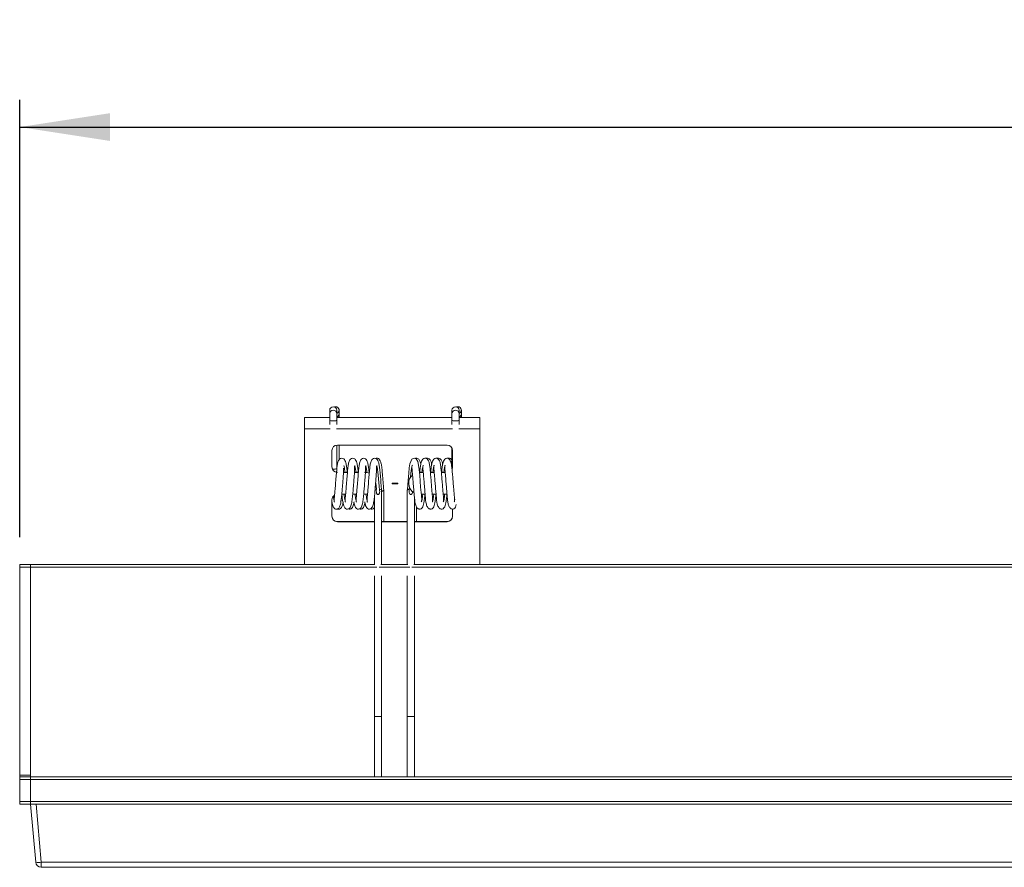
# Model space of a CAD drawing. Header units: millimetres. Extents: x 14 to 402, y 54 to 274.
# Tile 2 of 6: x 57 to 93, y 243 to 274. Entities that reach past the tile are written whole.
import ezdxf

# ---------------------------------------------------------------- set-up
doc = ezdxf.new("R2010")
doc.units = ezdxf.units.MM
doc.layers.add('SLD-0', color=179, linetype='Continuous')
doc.styles.add('SLDTEXTSTYLE0', font='TXT', dxfattribs={"width": 0.75})
doc.dimstyles.new('SLDDIMSTYLE1', dxfattribs={"dimtxt": 3, "dimasz": 3.302, "dimexe": 0, "dimexo": 0.0625, "dimgap": 0.75, "dimtad": 1, "dimdec": 1, "dimlfac": 5, "dimrnd": 1e-09, "dimzin": 12, "dimdsep": 46, "dimtxsty": 'SLDTEXTSTYLE0', "dimsah": 1, "dimcen": 0.09, "dimadec": 0, "dimazin": 3, "dimtfac": 1, "dimtdec": 1, "dimtofl": 0, "dimtmove": 0, "dimatfit": 3, "dimfxl": 0, "dimfrac": 2, "dimtolj": 1, "dimtzin": 12, "dimarcsym": 0})

# ---------------------------------------------------------------- blocks, each defined once
blk = doc.blocks.new('_D_3')
at = {"layer": 'SLD-0'}
for p, q in [((57.109, 255.002), (57.109, 270.971)), ((402.309, 255.002), (402.309, 270.971)), ((57.109, 269.971), (402.309, 269.971))]:
    blk.add_line(p, q, dxfattribs=at)
for points in [[(57.109, 269.971), (60.411, 269.463), (60.411, 270.479)], [(402.309, 269.971), (399.007, 270.479), (399.007, 269.463)]]:
    blk.add_solid(points, dxfattribs=at)
at = {"layer": 'SLD-0', "insert": (215.367, 273.838), "char_height": 3, "attachment_point": 1, "style": 'SLDTEXTSTYLE0'}
blk.add_mtext('1726', dxfattribs=at)

msp = doc.modelspace()

# ---------------------------------------------------------------- linework, layer by layer
at = {"color": 7, "linetype": 'Continuous', "lineweight": 15}
for p, q in [((68.426, 259.63), (68.426, 259.506)), ((68.639, 259.757), (68.597, 259.75)), ((68.686, 259.506), (68.686, 259.63)), ((68.769, 259.506), (68.769, 259.63)), ((72.89, 259.63), (72.89, 259.506)), ((73.103, 259.757), (73.061, 259.75)), ((73.15, 259.506), (73.15, 259.63)), ((73.233, 259.506), (73.233, 259.63)), ((67.509, 259.361), (67.509, 258.954)), ((67.509, 259.361), (68.426, 259.361)), ((68.426, 259.269), (68.426, 259.107)), ((68.686, 259.361), (72.89, 259.361)), ((68.686, 259.107), (68.686, 259.269)), ((72.89, 259.269), (72.89, 259.107)), ((73.15, 259.361), (73.909, 259.361)), ((73.15, 259.107), (73.15, 259.269)), ((73.909, 259.361), (73.909, 258.954)), ((67.509, 258.954), (67.509, 254.002)), ((73.909, 258.954), (73.909, 254.002)), ((68.509, 258.161), (68.509, 257.561)), ((68.686, 257.502), (68.686, 258.36)), ((72.709, 258.361), (68.709, 258.361)), ((68.769, 257.814), (68.769, 258.361)), ((72.89, 258.244), (72.89, 257.502)), ((72.909, 257.561), (72.909, 258.161)), ((68.931, 257.361), (69.074, 257.361)), ((69.01, 257.364), (69.074, 257.364)), ((69.331, 257.361), (69.474, 257.361)), ((69.41, 257.364), (69.474, 257.364)), ((71.705, 257.364), (71.705, 257.361)), ((71.705, 257.364), (71.767, 257.364)), ((71.705, 257.361), (71.843, 257.361)), ((72.102, 257.364), (72.167, 257.364)), ((72.103, 257.361), (72.243, 257.361)), ((72.502, 257.364), (72.567, 257.364)), ((72.503, 257.361), (72.643, 257.361)), ((70.109, 256.968), (70.109, 256.965)), ((70.109, 256.965), (70.109, 256.957)), ((70.319, 254.002), (70.319, 256.719)), ((70.4, 255.564), (70.4, 256.719)), ((70.909, 256.963), (70.709, 256.963)), ((70.709, 256.963), (70.709, 256.939)), ((70.709, 256.939), (70.909, 256.939)), ((70.909, 256.963), (70.909, 256.939)), ((71.259, 256.719), (71.259, 254.002)), ((71.309, 256.968), (71.309, 256.965)), ((71.309, 256.957), (71.309, 256.965)), ((71.333, 256.753), (71.332, 256.753)), ((68.509, 256.361), (68.509, 255.761)), ((69.007, 256.561), (68.867, 256.561)), ((69.407, 256.561), (69.267, 256.561)), ((69.713, 256.561), (69.667, 256.561)), ((70.059, 256.476), (70.059, 254.002)), ((71.519, 254.002), (71.519, 256.482)), ((71.91, 256.561), (71.77, 256.561)), ((72.31, 256.561), (72.17, 256.561)), ((72.709, 256.561), (72.57, 256.561)), ((72.983, 256.314), (73, 256.385)), ((71.6, 255.564), (71.6, 256.1)), ((72.909, 255.761), (72.909, 256.024)), ((68.709, 255.564), (68.709, 255.561)), ((68.709, 255.564), (70.059, 255.564)), ((68.709, 255.561), (70.059, 255.561)), ((70.319, 255.564), (71.259, 255.564)), ((70.319, 255.561), (71.259, 255.561)), ((71.519, 255.564), (72.709, 255.564)), ((71.519, 255.561), (72.709, 255.561)), ((72.709, 255.564), (72.709, 255.561)), ((57.109, 254.002), (57.509, 254.002)), ((57.109, 253.902), (57.109, 254.002)), ((57.509, 253.902), (57.109, 253.902)), ((57.109, 246.302), (57.109, 253.902)), ((57.509, 254.002), (57.509, 253.902)), ((57.509, 254.002), (70.079, 254.002)), ((57.509, 246.302), (57.509, 253.902)), ((70.298, 254.002), (71.279, 254.002)), ((71.498, 254.002), (388.059, 254.002)), ((70.059, 253.588), (70.059, 248.439)), ((70.319, 248.439), (70.319, 253.588)), ((71.259, 253.588), (71.259, 248.439)), ((71.519, 248.439), (71.519, 253.588)), ((70.059, 248.439), (70.059, 246.242)), ((70.319, 246.242), (70.319, 248.439)), ((71.259, 248.439), (71.259, 246.242)), ((71.519, 246.242), (71.519, 248.439)), ((57.109, 246.302), (57.509, 246.302)), ((57.109, 246.242), (57.109, 246.302)), ((57.109, 246.242), (57.509, 246.242)), ((57.109, 246.142), (57.109, 246.242)), ((57.509, 246.302), (57.509, 246.242)), ((57.509, 246.242), (57.509, 246.142)), ((57.509, 246.242), (401.909, 246.242)), ((57.509, 246.142), (57.109, 246.142)), ((57.109, 245.342), (57.109, 246.142)), ((57.509, 245.342), (57.509, 246.142)), ((401.909, 246.142), (57.509, 246.142)), ((57.109, 245.342), (57.509, 245.342)), ((57.109, 245.242), (57.109, 245.342)), ((57.509, 245.242), (57.109, 245.242)), ((57.509, 245.342), (57.509, 245.242)), ((57.509, 245.342), (401.909, 245.342)), ((57.694, 243.124), (57.509, 245.242)), ((57.708, 245.242), (57.509, 245.242)), ((57.708, 245.242), (57.893, 243.124)), ((114.709, 245.242), (57.708, 245.242)), ((57.893, 243.124), (114.524, 243.124)), ((57.893, 243.124), (57.893, 242.942)), ((114.524, 242.942), (57.893, 242.942))]:
    msp.add_line(p, q, dxfattribs=at)
at = {"color": 8, "linetype": 'Continuous', "lineweight": 15}
for p, q in [((67.509, 258.954), (68.44, 258.954)), ((68.672, 258.954), (72.904, 258.954)), ((73.136, 258.954), (73.909, 258.954)), ((69.713, 257.364), (69.713, 257.361)), ((57.509, 253.902), (70.148, 253.902)), ((70.229, 253.902), (71.349, 253.902)), ((71.428, 253.902), (388.065, 253.902))]:
    msp.add_line(p, q, dxfattribs=at)
at = {"color": 8, "linetype": 'Continuous', "lineweight": 15, "flags": 128}
for points in [[(68.426, 259.269), (68.426, 259.269), (68.436, 259.258), (68.464, 259.25), (68.507, 259.244), (68.556, 259.242)], [(68.556, 259.242), (68.606, 259.244), (68.648, 259.25), (68.677, 259.258), (68.686, 259.269), (68.686, 259.269)], [(72.89, 259.269), (72.89, 259.269), (72.9, 259.258), (72.928, 259.25), (72.971, 259.244), (73.02, 259.242)], [(73.02, 259.242), (73.07, 259.244), (73.112, 259.25), (73.141, 259.258), (73.15, 259.269), (73.15, 259.269)]]:
    msp.add_lwpolyline(points, dxfattribs=at)
at = {"color": 7, "linetype": 'Continuous', "lineweight": 15, "flags": 128}
for points in [[(71.767, 256.285), (71.779, 256.302), (71.784, 256.388), (71.778, 256.477), (71.772, 256.533), (71.747, 256.822), (71.73, 257.041), (71.712, 257.261), (71.693, 257.462), (71.673, 257.629), (71.643, 257.761), (71.579, 257.855), (71.505, 257.88), (71.426, 257.841), (71.355, 257.68), (71.33, 257.533), (71.309, 257.33), (71.287, 257.069), (71.274, 256.905), (71.261, 256.726), (71.261, 256.726)], [(70.244, 256.753), (70.287, 256.743), (70.313, 256.73), (70.319, 256.719)], [(70.33, 256.686), (70.363, 256.692), (70.391, 256.704), (70.401, 256.719), (70.395, 256.727)]]:
    msp.add_lwpolyline(points, dxfattribs=at)
at = {"color": 7, "linetype": 'Continuous', "lineweight": 15}
for centre, radius, start, end in [((68.555, 259.628), 0.129, 89.3765, 179.3688), ((68.558, 259.628), 0.129, 0.6312, 90.6183), ((68.641, 259.63), 0.127, 290.8883, 91.2027), ((73.019, 259.628), 0.129, 89.3817, 179.3688), ((73.022, 259.628), 0.129, 0.6312, 90.6183), ((73.105, 259.63), 0.127, 290.881, 91.21), ((68.709, 258.161), 0.2, 90, 180), ((72.709, 258.161), 0.2, 0, 90), ((68.709, 257.564), 0.2, 180, 270), ((68.709, 257.561), 0.2, 180, 270), ((72.709, 257.561), 0.2, 339.1036, 0), ((72.709, 257.564), 0.2, 342.2463, 0), ((69.713, 256.968), 0.396, 66.3569, 90), ((69.713, 256.965), 0.396, 66.1055, 90), ((71.705, 256.968), 0.396, 131.3045, 180), ((71.705, 256.965), 0.396, 131.2467, 180), ((71.326, 256.667), 0.0861, 85.6733, 136.6469), ((71.705, 256.957), 0.396, 180, 239.6589), ((68.709, 256.361), 0.2, 121.8625, 180), ((69.713, 256.957), 0.396, 270, 284.6747), ((68.709, 255.764), 0.2, 180, 270), ((68.709, 255.761), 0.2, 180, 270), ((72.709, 255.764), 0.2, 270, 0), ((72.709, 255.761), 0.2, 270, 0), ((57.793, 243.701), 0.585, 260.1965, 279.8035), ((57.893, 243.142), 0.2, 185, 270)]:
    msp.add_arc(centre, radius, start, end, dxfattribs=at)
at = {"color": 8, "linetype": 'Continuous', "lineweight": 15}
for centre, radius, start, end in [((68.554, 259.505), 0.128, 89.0832, 180.0526), ((68.558, 259.505), 0.128, 0.4041, 90.8239), ((73.019, 259.504), 0.129, 89.3485, 179.7873), ((73.022, 259.505), 0.128, 0.4041, 90.8239), ((68.641, 259.507), 0.128, 291.1516, 359.5474), ((73.105, 259.507), 0.128, 291.1516, 359.5474)]:
    msp.add_arc(centre, radius, start, end, dxfattribs=at)
at = {"color": 7, "linetype": 'Continuous', "lineweight": 15}
for points, knots in [([(68.426, 259.506), (68.426, 259.498), (68.426, 259.486), (68.426, 259.452), (68.426, 259.42), (68.426, 259.383), (68.426, 259.333), (68.426, 259.294), (68.426, 259.269)], [0, 0, 0, 0, 0.239458, 0.36836, 0.500002, 0.63164, 0.760542, 1, 1, 1, 1]), ([(68.686, 259.269), (68.686, 259.294), (68.686, 259.333), (68.686, 259.383), (68.686, 259.42), (68.686, 259.452), (68.686, 259.486), (68.686, 259.498), (68.686, 259.506)], [0, 0, 0, 0, 0.239458, 0.36836, 0.499998, 0.63164, 0.760542, 1, 1, 1, 1]), ([(68.769, 259.361), (68.769, 259.368), (68.769, 259.389), (68.769, 259.42), (68.769, 259.452), (68.769, 259.486), (68.769, 259.498), (68.769, 259.506)], [0, 0, 0, 0, 0.10183, 0.289013, 0.476205, 0.659498, 1, 1, 1, 1]), ([(72.89, 259.506), (72.89, 259.498), (72.89, 259.486), (72.89, 259.452), (72.89, 259.42), (72.89, 259.383), (72.89, 259.333), (72.89, 259.294), (72.89, 259.269)], [0, 0, 0, 0, 0.239458, 0.36836, 0.500002, 0.63164, 0.760542, 1, 1, 1, 1]), ([(73.15, 259.269), (73.15, 259.294), (73.15, 259.333), (73.15, 259.383), (73.15, 259.42), (73.15, 259.452), (73.15, 259.486), (73.15, 259.498), (73.15, 259.506)], [0, 0, 0, 0, 0.239458, 0.36836, 0.499998, 0.63164, 0.760542, 1, 1, 1, 1]), ([(73.233, 259.361), (73.233, 259.368), (73.233, 259.389), (73.233, 259.42), (73.233, 259.452), (73.233, 259.486), (73.233, 259.498), (73.233, 259.506)], [0, 0, 0, 0, 0.10183, 0.289013, 0.476205, 0.659498, 1, 1, 1, 1]), ([(69.065, 257.364), (69.065, 257.367), (69.058, 257.444), (69.044, 257.563), (69.019, 257.705), (68.987, 257.796), (68.936, 257.864), (68.859, 257.892), (68.777, 257.851), (68.716, 257.733), (68.696, 257.582), (68.675, 257.39), (68.654, 257.134), (68.633, 256.867), (68.615, 256.646), (68.601, 256.498), (68.591, 256.403), (68.587, 256.333), (68.59, 256.283), (68.6, 256.28), (68.603, 256.279)], [0, 0, 0, 0, 0.002407, 0.074305, 0.135779, 0.187208, 0.226761, 0.282774, 0.340417, 0.404156, 0.474492, 0.553577, 0.634785, 0.719546, 0.791353, 0.842492, 0.87074, 0.914916, 0.973933, 1, 1, 1, 1]), ([(69.465, 257.364), (69.465, 257.367), (69.458, 257.444), (69.444, 257.563), (69.419, 257.705), (69.387, 257.796), (69.336, 257.864), (69.259, 257.892), (69.177, 257.851), (69.116, 257.733), (69.097, 257.582), (69.075, 257.39), (69.054, 257.134), (69.033, 256.867), (69.015, 256.646), (69.001, 256.498), (68.991, 256.403), (68.987, 256.333), (68.99, 256.283), (69, 256.28), (69.003, 256.279)], [0, 0, 0, 0, 0.002408, 0.074306, 0.13578, 0.187209, 0.226762, 0.282773, 0.340417, 0.404155, 0.474492, 0.553576, 0.634784, 0.719546, 0.791353, 0.842492, 0.87074, 0.914916, 0.973933, 1, 1, 1, 1]), ([(69.87, 257.311), (69.868, 257.332), (69.86, 257.428), (69.844, 257.563), (69.819, 257.705), (69.787, 257.796), (69.736, 257.864), (69.659, 257.892), (69.577, 257.851), (69.516, 257.733), (69.497, 257.582), (69.475, 257.39), (69.454, 257.134), (69.433, 256.867), (69.415, 256.646), (69.401, 256.498), (69.391, 256.403), (69.387, 256.333), (69.39, 256.283), (69.4, 256.28), (69.403, 256.279)], [0, 0, 0, 0, 0.019204, 0.089891, 0.15033, 0.200893, 0.23978, 0.29485, 0.351522, 0.414188, 0.48334, 0.561093, 0.640934, 0.724268, 0.794866, 0.845144, 0.872917, 0.916349, 0.974372, 1, 1, 1, 1]), ([(70.316, 256.726), (70.314, 256.76), (70.306, 256.882), (70.287, 257.114), (70.266, 257.367), (70.244, 257.564), (70.219, 257.705), (70.187, 257.796), (70.136, 257.864), (70.059, 257.892), (69.977, 257.851), (69.916, 257.733), (69.896, 257.582), (69.875, 257.39), (69.854, 257.134), (69.833, 256.867), (69.815, 256.646), (69.801, 256.498), (69.791, 256.403), (69.787, 256.333), (69.79, 256.283), (69.8, 256.28), (69.803, 256.279)], [0, 0, 0, 0, 0.027333, 0.099916, 0.168628, 0.228547, 0.279778, 0.322638, 0.3556, 0.402279, 0.450318, 0.503436, 0.562053, 0.627961, 0.695637, 0.766276, 0.826118, 0.868736, 0.892278, 0.929093, 0.978276, 1, 1, 1, 1]), ([(70.398, 256.728), (70.395, 256.775), (70.385, 256.914), (70.365, 257.165), (70.343, 257.416), (70.321, 257.606), (70.292, 257.736), (70.258, 257.818), (70.197, 257.874), (70.145, 257.895), (70.114, 257.869), (70.107, 257.864)], [0, 0, 0, 0, 0.090097, 0.266473, 0.430049, 0.57037, 0.690027, 0.78721, 0.858534, 0.970414, 1, 1, 1, 1]), ([(71.751, 257.654), (71.75, 257.661), (71.742, 257.716), (71.717, 257.802), (71.639, 257.877), (71.585, 257.893), (71.557, 257.869), (71.551, 257.864)], [0, 0, 0, 0, 0.04945, 0.371829, 0.663881, 0.934611, 1, 1, 1, 1]), ([(72.167, 256.285), (72.171, 256.288), (72.182, 256.297), (72.186, 256.371), (72.18, 256.455), (72.166, 256.595), (72.15, 256.791), (72.13, 257.044), (72.112, 257.266), (72.093, 257.47), (72.075, 257.626), (72.052, 257.763), (71.982, 257.865), (71.906, 257.892), (71.8, 257.839), (71.757, 257.709), (71.73, 257.541), (71.718, 257.423), (71.712, 257.364)], [0, 0, 0, 0, 0.045232, 0.111631, 0.156445, 0.178511, 0.272408, 0.338567, 0.407249, 0.477074, 0.547587, 0.611685, 0.671731, 0.727337, 0.784012, 0.878059, 0.939935, 1, 1, 1, 1]), ([(72.151, 257.654), (72.15, 257.661), (72.142, 257.716), (72.117, 257.802), (72.039, 257.877), (71.985, 257.893), (71.957, 257.869), (71.951, 257.864)], [0, 0, 0, 0, 0.04945, 0.371829, 0.663881, 0.934604, 1, 1, 1, 1]), ([(72.567, 256.285), (72.571, 256.288), (72.582, 256.297), (72.586, 256.371), (72.58, 256.455), (72.566, 256.595), (72.55, 256.791), (72.53, 257.044), (72.512, 257.266), (72.493, 257.47), (72.475, 257.626), (72.452, 257.763), (72.382, 257.865), (72.306, 257.892), (72.2, 257.839), (72.157, 257.709), (72.13, 257.541), (72.118, 257.423), (72.112, 257.364)], [0, 0, 0, 0, 0.045232, 0.111632, 0.156446, 0.178511, 0.272408, 0.338567, 0.407249, 0.477074, 0.547587, 0.611685, 0.671732, 0.727336, 0.784013, 0.878059, 0.939935, 1, 1, 1, 1]), ([(72.551, 257.654), (72.55, 257.661), (72.542, 257.716), (72.517, 257.802), (72.439, 257.877), (72.385, 257.893), (72.357, 257.869), (72.351, 257.864)], [0, 0, 0, 0, 0.049449, 0.371827, 0.663884, 0.934604, 1, 1, 1, 1]), ([(72.967, 256.285), (72.971, 256.288), (72.982, 256.297), (72.986, 256.371), (72.98, 256.455), (72.966, 256.595), (72.95, 256.791), (72.93, 257.044), (72.912, 257.266), (72.893, 257.47), (72.875, 257.626), (72.852, 257.763), (72.782, 257.865), (72.706, 257.892), (72.6, 257.839), (72.557, 257.709), (72.53, 257.541), (72.518, 257.423), (72.512, 257.364)], [0, 0, 0, 0, 0.045231, 0.111631, 0.156445, 0.178511, 0.272407, 0.338567, 0.407249, 0.477074, 0.547587, 0.611685, 0.671731, 0.727337, 0.784012, 0.878059, 0.939935, 1, 1, 1, 1]), ([(72.89, 257.816), (72.873, 257.836), (72.834, 257.881), (72.785, 257.893), (72.757, 257.869), (72.751, 257.864)], [0, 0, 0, 0, 0.396629, 0.882607, 1, 1, 1, 1]), ([(68.509, 256.291), (68.516, 256.243), (68.533, 256.141), (68.576, 256.062), (68.624, 256.021), (68.718, 256.021), (68.766, 256.065), (68.812, 256.16), (68.844, 256.322), (68.864, 256.514), (68.881, 256.712), (68.896, 256.902), (68.91, 257.076), (68.923, 257.232), (68.932, 257.373), (68.937, 257.472), (68.936, 257.507), (68.935, 257.515)], [0, 0, 0, 0, 0.076996, 0.162702, 0.217935, 0.249916, 0.30692, 0.395157, 0.486061, 0.571985, 0.654741, 0.725893, 0.785599, 0.849774, 0.905939, 0.979316, 1, 1, 1, 1]), ([(68.871, 256.58), (68.876, 256.525), (68.891, 256.369), (68.92, 256.183), (68.97, 256.067), (69.024, 256.019), (69.131, 256.024), (69.178, 256.081), (69.225, 256.203), (69.253, 256.399), (69.273, 256.613), (69.29, 256.828), (69.305, 257.023), (69.319, 257.189), (69.33, 257.34), (69.338, 257.479), (69.337, 257.573), (69.334, 257.586), (69.334, 257.587)], [0, 0, 0, 0, 0.056988, 0.163112, 0.244578, 0.295912, 0.326249, 0.383995, 0.468547, 0.549854, 0.628037, 0.698555, 0.757138, 0.810195, 0.856326, 0.920158, 0.998187, 1, 1, 1, 1]), ([(68.983, 257.364), (68.978, 257.409), (68.965, 257.528), (68.951, 257.579), (68.942, 257.61)], [0, 0, 0, 0, 0.374717, 1, 1, 1, 1]), ([(69.312, 256.276), (69.317, 256.242), (69.332, 256.144), (69.37, 256.068), (69.424, 256.019), (69.531, 256.024), (69.578, 256.081), (69.625, 256.203), (69.653, 256.399), (69.673, 256.613), (69.69, 256.828), (69.705, 257.023), (69.719, 257.189), (69.73, 257.34), (69.738, 257.479), (69.737, 257.573), (69.734, 257.586), (69.734, 257.587)], [0, 0, 0, 0, 0.0480087, 0.1406786, 0.1990731, 0.2335829, 0.2992704, 0.395452, 0.4879417, 0.5768786, 0.6570954, 0.7237357, 0.7840901, 0.8365654, 0.909177, 0.9979372, 1, 1, 1, 1]), ([(69.383, 257.364), (69.378, 257.409), (69.365, 257.528), (69.351, 257.579), (69.342, 257.61)], [0, 0, 0, 0, 0.374714, 1, 1, 1, 1]), ([(69.712, 256.276), (69.717, 256.242), (69.732, 256.144), (69.77, 256.068), (69.824, 256.019), (69.931, 256.024), (69.978, 256.081), (70.025, 256.203), (70.053, 256.399), (70.073, 256.613), (70.09, 256.828), (70.105, 257.023), (70.119, 257.189), (70.13, 257.34), (70.138, 257.479), (70.137, 257.573), (70.134, 257.586), (70.134, 257.587)], [0, 0, 0, 0, 0.0480092, 0.1406791, 0.1990737, 0.2335836, 0.2992695, 0.395452, 0.4879418, 0.5768783, 0.6570952, 0.7237355, 0.78409, 0.8365655, 0.909177, 0.9979372, 1, 1, 1, 1]), ([(69.786, 257.345), (69.78, 257.397), (69.765, 257.524), (69.751, 257.578), (69.742, 257.61)], [0, 0, 0, 0, 0.409567, 1, 1, 1, 1]), ([(70.244, 256.753), (70.236, 256.844), (70.219, 257.025), (70.193, 257.291), (70.168, 257.508), (70.151, 257.576), (70.142, 257.61)], [0, 0, 0, 0, 0.2509096, 0.4999297, 0.7491922, 1, 1, 1, 1]), ([(71.433, 257.606), (71.425, 257.57), (71.409, 257.503), (71.389, 257.338), (71.378, 257.222), (71.373, 257.178)], [0, 0, 0, 0, 0.42693, 0.7854771, 1, 1, 1, 1]), ([(71.444, 257.62), (71.439, 257.617), (71.429, 257.611), (71.426, 257.541), (71.434, 257.453), (71.445, 257.34), (71.457, 257.192), (71.475, 256.981), (71.493, 256.748), (71.52, 256.454), (71.532, 256.245), (71.592, 256.085), (71.656, 256.034), (71.708, 256.016), (71.771, 256.03), (71.843, 256.122), (71.871, 256.274), (71.893, 256.44), (71.902, 256.535), (71.904, 256.561)], [0, 0, 0, 0, 0.042846, 0.107348, 0.152713, 0.178967, 0.233273, 0.299264, 0.369949, 0.440846, 0.578243, 0.642352, 0.672483, 0.699939, 0.749809, 0.809906, 0.909579, 0.975335, 1, 1, 1, 1]), ([(71.833, 257.606), (71.825, 257.572), (71.811, 257.519), (71.798, 257.405), (71.793, 257.364)], [0, 0, 0, 0, 0.643712, 1, 1, 1, 1]), ([(71.844, 257.62), (71.839, 257.617), (71.829, 257.611), (71.826, 257.541), (71.834, 257.453), (71.845, 257.34), (71.857, 257.192), (71.875, 256.981), (71.893, 256.748), (71.92, 256.454), (71.932, 256.245), (71.992, 256.085), (72.056, 256.034), (72.108, 256.016), (72.171, 256.03), (72.243, 256.122), (72.271, 256.274), (72.293, 256.44), (72.302, 256.535), (72.304, 256.561)], [0, 0, 0, 0, 0.042846, 0.107348, 0.152713, 0.178967, 0.233272, 0.299264, 0.369949, 0.440845, 0.578242, 0.642351, 0.672483, 0.69994, 0.749808, 0.809907, 0.909579, 0.975334, 1, 1, 1, 1]), ([(72.233, 257.606), (72.225, 257.572), (72.211, 257.519), (72.198, 257.405), (72.193, 257.364)], [0, 0, 0, 0, 0.643715, 1, 1, 1, 1]), ([(72.244, 257.62), (72.239, 257.617), (72.229, 257.611), (72.226, 257.541), (72.234, 257.453), (72.245, 257.34), (72.257, 257.192), (72.275, 256.981), (72.293, 256.748), (72.32, 256.454), (72.332, 256.245), (72.392, 256.085), (72.456, 256.034), (72.508, 256.016), (72.571, 256.03), (72.643, 256.122), (72.671, 256.274), (72.693, 256.44), (72.702, 256.534), (72.704, 256.559)], [0, 0, 0, 0, 0.042869, 0.107405, 0.152794, 0.179062, 0.233396, 0.299423, 0.370145, 0.441079, 0.578549, 0.642693, 0.67284, 0.70031, 0.750207, 0.810336, 0.910062, 0.975852, 1, 1, 1, 1]), ([(72.633, 257.606), (72.625, 257.572), (72.611, 257.519), (72.598, 257.405), (72.593, 257.364)], [0, 0, 0, 0, 0.643712, 1, 1, 1, 1]), ([(72.643, 257.621), (72.64, 257.619), (72.63, 257.614), (72.626, 257.554), (72.632, 257.473), (72.642, 257.373), (72.653, 257.242), (72.668, 257.06), (72.685, 256.85), (72.702, 256.639), (72.72, 256.447), (72.736, 256.299), (72.756, 256.166), (72.815, 256.054), (72.9, 256.013), (72.965, 256.03), (73.022, 256.086), (73.037, 256.153), (73.044, 256.185)], [0, 0, 0, 0, 0.04248, 0.114271, 0.168027, 0.200439, 0.256379, 0.32347, 0.39943, 0.475074, 0.551565, 0.626584, 0.697941, 0.76619, 0.82688, 0.880517, 0.942733, 1, 1, 1, 1]), ([(70.111, 256.978), (70.116, 256.925), (70.123, 256.848), (70.131, 256.775), (70.133, 256.753)], [0, 0, 0, 0, 0.695783, 1, 1, 1, 1]), ([(70.244, 256.753), (70.249, 256.722), (70.256, 256.669), (70.245, 256.612), (70.23, 256.58), (70.218, 256.564), (70.205, 256.556), (70.193, 256.552), (70.182, 256.553), (70.17, 256.557), (70.157, 256.567), (70.139, 256.592), (70.124, 256.647), (70.123, 256.706), (70.131, 256.746), (70.133, 256.753)], [0, 0, 0, 0, 0.198403, 0.335645, 0.388777, 0.442262, 0.467118, 0.492234, 0.514566, 0.534116, 0.566282, 0.623428, 0.742812, 0.957365, 1, 1, 1, 1]), ([(70.4, 256.719), (70.4, 256.718), (70.4, 256.712), (70.394, 256.701), (70.372, 256.686), (70.346, 256.676), (70.328, 256.674), (70.323, 256.673)], [0, 0, 0, 0, 0.021088, 0.311652, 0.603712, 0.900598, 1, 1, 1, 1]), ([(71.333, 256.753), (71.328, 256.752), (71.31, 256.749), (71.284, 256.742), (71.263, 256.731), (71.26, 256.723), (71.259, 256.719)], [0, 0, 0, 0, 0.115597, 0.422232, 0.715453, 1, 1, 1, 1]), ([(71.333, 256.753), (71.329, 256.723), (71.321, 256.67), (71.333, 256.61), (71.349, 256.576), (71.364, 256.561), (71.375, 256.554), (71.387, 256.552), (71.397, 256.553), (71.409, 256.558), (71.424, 256.571), (71.442, 256.603), (71.453, 256.638), (71.45, 256.666), (71.45, 256.671)], [0, 0, 0, 0, 0.228488, 0.410725, 0.50176, 0.540897, 0.580434, 0.603912, 0.627429, 0.6559, 0.700181, 0.784232, 0.960594, 1, 1, 1, 1]), ([(71.341, 256.837), (71.34, 256.832), (71.337, 256.803), (71.335, 256.775), (71.332, 256.753)], [0, 0, 0, 0, 0.201208, 1, 1, 1, 1]), ([(68.562, 256.488), (68.567, 256.448), (68.581, 256.34), (68.594, 256.303), (68.603, 256.279)], [0, 0, 0, 0, 0.36498, 1, 1, 1, 1]), ([(68.822, 256.285), (68.83, 256.314), (68.845, 256.362), (68.859, 256.483), (68.865, 256.531)], [0, 0, 0, 0, 0.59925, 1, 1, 1, 1]), ([(68.953, 256.561), (68.961, 256.493), (68.978, 256.354), (68.994, 256.304), (69.003, 256.279)], [0, 0, 0, 0, 0.489168, 1, 1, 1, 1]), ([(69.353, 256.561), (69.361, 256.493), (69.378, 256.354), (69.394, 256.304), (69.403, 256.279)], [0, 0, 0, 0, 0.489167, 1, 1, 1, 1]), ([(69.752, 256.568), (69.76, 256.497), (69.777, 256.356), (69.794, 256.305), (69.803, 256.279)], [0, 0, 0, 0, 0.498647, 1, 1, 1, 1]), ([(71.776, 256.282), (71.784, 256.311), (71.8, 256.366), (71.816, 256.483), (71.824, 256.557), (71.824, 256.561)], [0, 0, 0, 0, 0.5256389, 0.9728702, 1, 1, 1, 1]), ([(72.176, 256.282), (72.184, 256.311), (72.2, 256.366), (72.216, 256.483), (72.224, 256.557), (72.224, 256.561)], [0, 0, 0, 0, 0.525639, 0.972872, 1, 1, 1, 1]), ([(72.576, 256.282), (72.584, 256.311), (72.6, 256.366), (72.617, 256.488), (72.625, 256.566), (72.626, 256.576)], [0, 0, 0, 0, 0.509381, 0.94278, 1, 1, 1, 1]), ([(68.711, 256.032), (68.715, 256.029), (68.729, 256.018), (68.802, 256.023), (68.846, 256.065), (68.89, 256.144), (68.906, 256.237), (68.912, 256.274)], [0, 0, 0, 0, 0.053501, 0.182268, 0.412344, 0.76652, 1, 1, 1, 1]), ([(69.109, 256.029), (69.109, 256.029), (69.12, 256.018), (69.197, 256.02), (69.249, 256.065), (69.292, 256.15), (69.308, 256.25), (69.314, 256.284)], [0, 0, 0, 0, 0.00477, 0.154568, 0.400008, 0.795672, 1, 1, 1, 1]), ([(69.509, 256.029), (69.509, 256.029), (69.52, 256.018), (69.597, 256.02), (69.649, 256.065), (69.692, 256.15), (69.708, 256.25), (69.714, 256.284)], [0, 0, 0, 0, 0.00477, 0.154578, 0.400009, 0.795675, 1, 1, 1, 1]), ([(69.909, 256.029), (69.909, 256.029), (69.92, 256.018), (69.997, 256.021), (70.034, 256.045), (70.052, 256.089), (70.059, 256.106)], [0, 0, 0, 0, 0.008792, 0.284896, 0.737282, 1, 1, 1, 1]), ([(70.319, 248.439), (70.317, 248.44), (70.313, 248.444), (70.288, 248.447), (70.262, 248.45), (70.238, 248.451), (70.214, 248.452), (70.189, 248.452), (70.164, 248.452), (70.139, 248.451), (70.116, 248.45), (70.089, 248.447), (70.067, 248.444), (70.055, 248.44), (70.059, 248.439), (70.059, 248.439)], [0, 0, 0, 0, 0.124237, 0.249105, 0.315064, 0.378749, 0.440301, 0.499929, 0.559438, 0.620909, 0.684456, 0.750303, 0.874955, 0.999855, 1, 1, 1, 1]), ([(71.259, 248.439), (71.26, 248.44), (71.264, 248.444), (71.289, 248.447), (71.315, 248.45), (71.338, 248.451), (71.363, 248.452), (71.389, 248.452), (71.415, 248.452), (71.439, 248.451), (71.462, 248.45), (71.488, 248.447), (71.513, 248.444), (71.517, 248.44), (71.519, 248.439)], [0, 0, 0, 0, 0.124439, 0.249305, 0.312233, 0.374994, 0.437564, 0.499983, 0.562432, 0.625013, 0.687718, 0.750327, 0.874863, 1, 1, 1, 1])]:
    msp.add_open_spline(points, degree=3, knots=knots, dxfattribs=at)
at = {"color": 8, "linetype": 'Continuous', "lineweight": 15}
msp.add_open_spline([(68.556, 257.481), (68.573, 257.481), (68.608, 257.482), (68.65, 257.488), (68.681, 257.497), (68.684, 257.504), (68.686, 257.508)], degree=3, knots=[0, 0, 0, 0, 0.2499885, 0.4999958, 0.7499996, 1, 1, 1, 1], dxfattribs=at)

# ---------------------------------------------------------------- dimensions: what is measured, and where the dimension line sits
at = {"layer": 'SLD-0'}
dim = msp.add_linear_dim(base=(402.309, 269.971), p1=(57.109, 254.002), p2=(402.309, 254.002), angle=0, dimstyle='SLDDIMSTYLE1', dxfattribs=at)
dim.commit()
dim.dimension.update_dxf_attribs({"geometry": '_D_3', "text_midpoint": (219.8, 269.971), "dimtype": 160})

doc.saveas('drawing.dxf')
